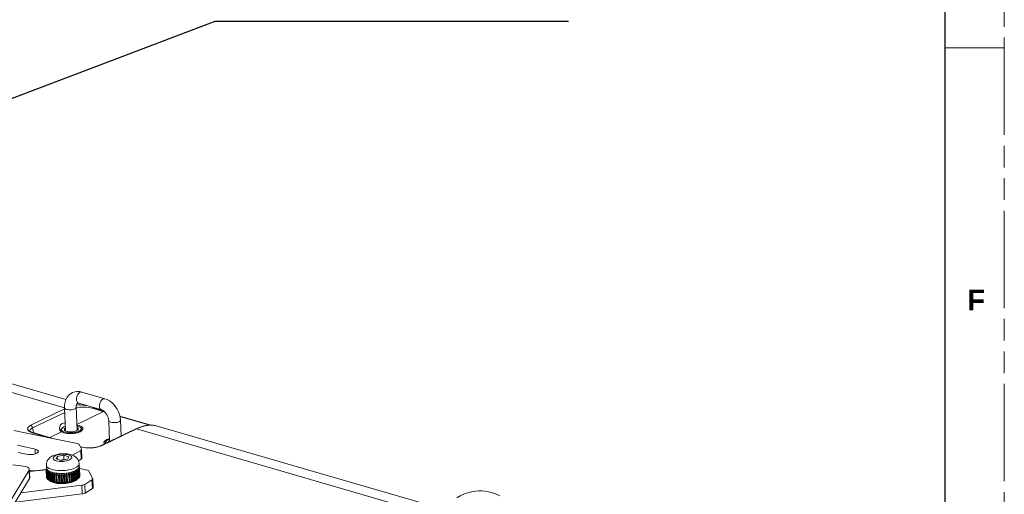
# Model space of a CAD drawing. Header units: millimetres. Extents: x 3925 to 5043, y -86 to 778.
# Tile 95 of 96: x 4832 to 5043, y 466 to 568. Entities that reach past the tile are written whole.
import ezdxf

# ---------------------------------------------------------------- set-up
doc = ezdxf.new("R2010")
doc.units = ezdxf.units.MM
doc.header["$LTSCALE"] = 46.255
doc.linetypes.add('PHANTOM', pattern=[0.8, 0.45, -0.05, 0.1, -0.05, 0.1, -0.05])
doc.layers.get('0').update_dxf_attribs({"linetype": 'CONTINUOUS'})
for name, color, linetype in [('8X40_ZB_BUTTDXF_CONTINUOUS_LINE', 7, 'CONTINUOUS'), ('ARAKNO_13891DXF_CONTINUOUS_LINE', 7, 'CONTINUOUS'), ('H30-BOTTOM-CDXF_CONTINUOUS_LINE', 7, 'CONTINUOUS'), ('H30-U-RING_DDXF_CONTINUOUS_LINE', 7, 'CONTINUOUS'), ('H30_SECURITYDXF_CONTINUOUS_LINE', 7, 'CONTINUOUS'), ('RUBBER-FOOT-DXF_CONTINUOUS_LINE', 7, 'CONTINUOUS')]:
    doc.layers.add(name, color=color, linetype=linetype)
doc.styles.add('SLDTEXTSTYLE0', font='arialbd.ttf', dxfattribs={"height": 5.5})
doc.styles.get("Standard").update_dxf_attribs({"font": 'txt', "width": 0.7})
doc.dimstyles.get("Standard").update_dxf_attribs({"dimtxt": 2.5, "dimasz": 2, "dimexe": 1, "dimexo": 0.2, "dimtad": 1, "dimzin": 0, "dimdsep": 46, "dimtxsty": 'STANDARD', "dimcen": 0.09, "dimazin": 0, "dimtol": 1, "dimtp": 0.01, "dimtm": 0.01, "dimtfac": 1, "dimtofl": 0, "dimtmove": 0, "dimatfit": 3, "dimfxl": 1, "dimtolj": 1, "dimtzin": 0, "dimarcsym": 0})

msp = doc.modelspace()

# ---------------------------------------------------------------- linework, layer by layer
at = {"color": 7, "linetype": 'PHANTOM', "lineweight": 0}
msp.add_line((5042.5114, -86.0394), (5042.5114, 777.5606), dxfattribs=at)
at = {"color": 7, "linetype": 'Continuous', "lineweight": 30}
msp.add_line((5029.8114, 752.1606), (5029.8114, -60.6394), dxfattribs=at)
at = {"color": 7, "linetype": 'Continuous', "lineweight": 0}
msp.add_line((5029.8114, 561.6606), (5042.5114, 561.6606), dxfattribs=at)
at = {"layer": '8X40_ZB_BUTTDXF_CONTINUOUS_LINE', "color": 7, "linetype": 'Continuous', "lineweight": 0}
for p, q in [((4839.8562, 473.7867), (4840.1269, 474.3388)), ((4839.8562, 473.7867), (4840.9475, 473.4693)), ((4840.1269, 474.3388), (4841.4889, 474.5735)), ((4840.1269, 474.3388), (4840.1563, 473.6994)), ((4841.5314, 473.6501), (4840.7744, 473.5197)), ((4842.3095, 473.704), (4840.9475, 473.4693)), ((4841.4889, 474.5735), (4841.5314, 473.6501)), ((4842.5802, 474.256), (4841.4889, 474.5735)), ((4841.7045, 473.5997), (4841.5314, 473.6501)), ((4842.5802, 474.256), (4842.3095, 473.704)), ((4837.7856, 472.4754), (4837.8132, 471.8752)), ((4837.8357, 471.7466), (4837.8134, 471.8752)), ((4837.9488, 471.5347), (4837.8357, 471.7466)), ((4838.153, 471.3369), (4837.9488, 471.5347)), ((4838.4164, 471.7576), (4838.7854, 471.6023)), ((4844.2975, 471.4592), (4843.9559, 471.2664)), ((4844.5566, 471.6677), (4844.2975, 471.4592)), ((4844.726, 471.8856), (4844.5566, 471.6677)), ((4844.8019, 472.1059), (4844.726, 471.8856)), ((4844.7782, 472.7972), (4844.8058, 472.1971)), ((4844.8057, 472.197), (4844.8019, 472.1059)), ((4838.4425, 471.1582), (4838.153, 471.3369)), ((4838.8096, 471.0033), (4838.4425, 471.1582)), ((4839.2449, 470.8762), (4838.8096, 471.0033)), ((4839.737, 470.7805), (4839.2449, 470.8762)), ((4843.5441, 471.0959), (4843.0704, 470.9505)), ((4843.9559, 471.2664), (4843.5441, 471.0959))]:
    msp.add_line(p, q, dxfattribs=at)
for points in [[(4838.4299, 473.9691), (4838.181, 473.6976), (4837.9969, 473.4111), (4837.8702, 473.1094), (4837.7995, 472.7955), (4837.7856, 472.4754)], [(4839.1186, 474.4275), (4838.855, 474.2854), (4838.6265, 474.1322), (4838.4299, 473.9691)], [(4843.9995, 474.2254), (4843.6363, 474.4564), (4843.1885, 474.6484), (4842.6653, 474.7904), (4842.1461, 474.8703), (4841.6347, 474.9025), (4841.1271, 474.8945), (4840.6224, 474.8482), (4840.1198, 474.7614), (4839.6167, 474.6259), (4839.1186, 474.4275)], [(4839.706, 474.4612), (4839.4803, 474.33), (4839.3211, 474.1867), (4839.2351, 474.0372), (4839.2252, 473.8879), (4839.2919, 473.7426), (4839.433, 473.608), (4839.6426, 473.4897), (4839.9121, 473.392), (4840.2311, 473.3185), (4840.5878, 473.2718), (4840.969, 473.2537), (4841.3604, 473.2651), (4841.7446, 473.3053), (4842.1116, 473.3733), (4842.4449, 473.4667), (4842.7304, 473.5815)], [(4842.7304, 473.5815), (4842.9561, 473.7128), (4843.1153, 473.8561), (4843.2013, 474.0056), (4843.2112, 474.1549), (4843.1444, 474.3002), (4843.0033, 474.4347), (4842.7938, 474.5531), (4842.5243, 474.6508), (4842.2052, 474.7243), (4841.8486, 474.771), (4841.4674, 474.789), (4841.076, 474.7777), (4840.6918, 474.7375), (4840.3248, 474.6695), (4839.9914, 474.5761), (4839.706, 474.4612)], [(4844.7782, 472.7972), (4844.7358, 473.1109), (4844.6376, 473.4164), (4844.4838, 473.7067), (4844.2733, 473.9769), (4843.9995, 474.2254)], [(4837.7856, 472.4754), (4837.8079, 472.3473), (4837.9209, 472.1353), (4838.1256, 471.9369), (4838.4164, 471.7576)], [(4838.7854, 471.6023), (4839.2225, 471.4751), (4839.7157, 471.3797), (4840.2517, 471.3185), (4840.8157, 471.2933), (4841.3925, 471.3047), (4841.9663, 471.3524), (4842.5214, 471.4352), (4843.0427, 471.5507), (4843.5159, 471.6958), (4843.9282, 471.8666)], [(4843.9282, 471.8666), (4844.2684, 472.0584), (4844.5271, 472.266), (4844.6972, 472.4836), (4844.7742, 472.7054), (4844.7782, 472.7972)], [(4843.0704, 470.9505), (4842.5486, 470.8349), (4841.9958, 470.7525), (4841.4193, 470.7045), (4840.8393, 470.6931), (4840.2733, 470.7188), (4839.737, 470.7805)]]:
    msp.add_lwpolyline(points, dxfattribs=at)
at = {"layer": 'ARAKNO_13891DXF_CONTINUOUS_LINE', "color": 7, "linetype": 'Continuous', "lineweight": 0}
for p, q in [((4830.8351, 479.848), (4844.3449, 477.0916)), ((4835.3775, 475.8896), (4831.6338, 476.7447)), ((4835.4243, 474.8724), (4835.3775, 475.8896)), ((4843.3662, 474.5722), (4845.1343, 475.6066)), ((4844.7883, 476.8614), (4845.2958, 475.9066)), ((4845.1343, 475.6066), (4845.2192, 473.7599)), ((4845.2958, 475.9066), (4845.3148, 475.8395)), ((4845.3149, 475.8395), (4845.3998, 473.9928)), ((4831.7658, 475.1759), (4833.4861, 474.783)), ((4845.2192, 473.7599), (4844.6363, 473.4188)), ((4829.3267, 463.5631), (4834.086, 471.4212)), ((4830.6599, 472.5391), (4832.9335, 472.2535)), ((4834.1396, 471.613), (4834.086, 471.4212)), ((4834.086, 471.4212), (4834.171, 469.5745)), ((4834.2247, 469.7663), (4834.1397, 471.613)), ((4834.4625, 471.3097), (4834.15, 471.3892)), ((4834.1856, 471.1029), (4837.7726, 471.4259)), ((4837.7637, 471.514), (4835.2228, 471.2649)), ((4837.7549, 471.5134), (4837.7553, 471.5024)), ((4837.7553, 471.5024), (4837.7576, 471.4724)), ((4837.9077, 471.6117), (4837.7588, 471.4746)), ((4837.8312, 469.9023), (4837.7588, 471.4746)), ((4837.7606, 471.5964), (4837.8728, 471.7161)), ((4837.7765, 471.3829), (4837.9377, 471.5725)), ((4837.8489, 469.8106), (4837.7765, 471.3829)), ((4837.7936, 471.7287), (4837.7794, 471.6874)), ((4837.8344, 471.7374), (4837.781, 471.6895)), ((4837.7841, 471.6214), (4837.781, 471.6895)), ((4837.9956, 471.4299), (4837.8246, 471.2645)), ((4837.8798, 471.1765), (4838.0298, 471.3754)), ((4837.9999, 471.3359), (4837.9956, 471.4299)), ((4838.0184, 471.3943), (4838.0298, 471.3754)), ((4844.4394, 471.4397), (4844.4201, 471.4207)), ((4844.4201, 471.4207), (4844.5685, 471.2239)), ((4844.4847, 471.3351), (4844.4782, 471.4758)), ((4844.6625, 471.3129), (4844.4782, 471.4758)), ((4844.6106, 471.6393), (4844.5988, 471.6197)), ((4844.5988, 471.6197), (4844.7626, 471.4324)), ((4844.6393, 471.5734), (4844.6345, 471.6767)), ((4844.8204, 471.5246), (4844.6345, 471.6767)), ((4844.7008, 471.8436), (4844.6966, 471.8238)), ((4844.6966, 471.8238), (4844.872, 471.6467)), ((4844.8923, 471.7398), (4844.7292, 471.866)), ((4844.7599, 471.9839), (4844.8941, 471.8616)), ((4844.8349, 469.8601), (4844.7626, 471.4324)), ((4844.7987, 472.0966), (4844.8284, 472.0717)), ((4844.8765, 471.9533), (4844.8178, 471.9971)), ((4844.8928, 469.9523), (4844.8204, 471.5246)), ((4844.8651, 471.9916), (4844.8781, 471.9513)), ((4844.9444, 470.0744), (4844.872, 471.6467)), ((4844.8794, 471.8892), (4844.8765, 471.9533)), ((4844.9647, 470.1675), (4844.8923, 471.7398)), ((4844.8976, 471.779), (4844.8937, 471.7378)), ((4844.8955, 471.8612), (4844.8978, 471.8312)), ((4844.8991, 471.7597), (4846.5566, 471.3616)), ((4829.4117, 461.7163), (4834.171, 469.5745)), ((4834.171, 469.5745), (4834.2246, 469.7663)), ((4834.4625, 471.3097), (4834.4709, 471.1286)), ((4835.2228, 471.2649), (4835.226, 471.1966)), ((4837.8042, 471.302), (4837.8236, 471.2623)), ((4837.8969, 469.6922), (4837.8246, 471.2645)), ((4837.8276, 469.9327), (4837.8298, 469.9027)), ((4837.8764, 469.7323), (4837.8959, 469.6926)), ((4837.9522, 469.6042), (4837.8798, 471.1765)), ((4837.8969, 469.6922), (4837.9588, 469.6403)), ((4837.9502, 469.606), (4837.9797, 469.5677)), ((4838.1463, 471.2404), (4837.9765, 471.0643)), ((4838.0489, 469.492), (4837.9765, 471.0643)), ((4837.9797, 469.5677), (4838.0124, 469.5298)), ((4838.0124, 469.5298), (4838.0482, 469.4924)), ((4838.0489, 469.492), (4838.1399, 469.4205)), ((4838.068, 470.9822), (4838.2028, 471.1895)), ((4838.1403, 469.4099), (4838.068, 470.9822)), ((4838.1381, 469.4116), (4838.1719, 469.3849)), ((4838.1522, 471.1117), (4838.1463, 471.2404)), ((4838.229, 469.3412), (4838.1719, 469.3849)), ((4838.1839, 471.2072), (4838.2028, 471.1895)), ((4838.375, 471.0653), (4838.2109, 470.8791)), ((4838.2833, 469.3067), (4838.2109, 470.8791)), ((4838.2318, 469.3413), (4838.283, 469.3071)), ((4838.2833, 469.3067), (4838.4622, 469.172)), ((4838.3364, 470.8048), (4838.4526, 471.0194)), ((4838.4087, 469.2324), (4838.3364, 470.8048)), ((4838.383, 470.891), (4838.375, 471.0653)), ((4838.375, 471.0653), (4838.4009, 471.0507)), ((4838.6763, 470.9091), (4838.5221, 470.7132)), ((4838.5945, 469.1409), (4838.5221, 470.7132)), ((4838.6882, 470.649), (4838.6763, 470.9091)), ((4838.6784, 470.6486), (4838.773, 470.8691)), ((4838.7508, 469.0763), (4838.6784, 470.6486)), ((4839.0426, 470.7755), (4838.9023, 470.5709)), ((4838.9747, 468.9985), (4838.9023, 470.5709)), ((4839.1297, 468.8821), (4839.0426, 470.7755)), ((4839.0614, 470.7706), (4839.0426, 470.7755)), ((4839.0993, 470.7598), (4839.0614, 470.7706)), ((4839.0857, 470.5175), (4839.156, 470.7425)), ((4839.158, 468.9452), (4839.0857, 470.5175)), ((4839.465, 470.6679), (4839.3422, 470.4555)), ((4839.4146, 468.8832), (4839.3422, 470.4555)), ((4839.5521, 468.7745), (4839.465, 470.6679)), ((4839.5481, 470.4148), (4839.5923, 470.6427)), ((4839.6204, 468.8425), (4839.5481, 470.4148)), ((4839.933, 470.5888), (4839.8309, 470.3701)), ((4839.9033, 468.7977), (4839.8309, 470.3701)), ((4840.0202, 468.6954), (4839.933, 470.5888)), ((4840.0543, 470.3429), (4840.0712, 470.572)), ((4840.1266, 468.7706), (4840.0543, 470.3429)), ((4840.4352, 470.5402), (4840.3565, 470.3165)), ((4840.4289, 468.7442), (4840.3565, 470.3165)), ((4840.5223, 468.6469), (4840.4352, 470.5402)), ((4840.5918, 470.3037), (4840.5807, 470.5323)), ((4840.6679, 468.6389), (4840.5807, 470.5323)), ((4840.6642, 468.7313), (4840.5918, 470.3037)), ((4840.9591, 470.5234), (4840.906, 470.2963)), ((4840.9784, 468.724), (4840.906, 470.2963)), ((4841.0463, 468.63), (4840.9591, 470.5234)), ((4841.1956, 468.6311), (4841.1085, 470.5245)), ((4841.1474, 470.298), (4841.1085, 470.5245)), ((4841.2198, 468.7257), (4841.1474, 470.298)), ((4841.4919, 470.5387), (4841.4658, 470.3099)), ((4841.5382, 468.7375), (4841.4658, 470.3099)), ((4841.5791, 468.6454), (4841.4919, 470.5387)), ((4841.7285, 468.6554), (4841.6414, 470.5488)), ((4841.7074, 470.3261), (4841.6414, 470.5488)), ((4841.7798, 468.7538), (4841.7074, 470.3261)), ((4842.0205, 470.5858), (4842.0222, 470.3569)), ((4842.1076, 468.6924), (4842.0205, 470.5858)), ((4842.0946, 468.7845), (4842.0222, 470.3569)), ((4842.2535, 468.7112), (4842.1664, 470.6046)), ((4842.2581, 470.3872), (4842.1664, 470.6046)), ((4842.3305, 468.8149), (4842.2581, 470.3872)), ((4842.5317, 470.6635), (4842.5515, 470.5119)), ((4842.5515, 470.5119), (4842.5614, 470.4361)), ((4842.6338, 468.8638), (4842.5614, 470.4361)), ((4842.7577, 468.7972), (4842.6705, 470.6906)), ((4842.7858, 470.4799), (4842.6705, 470.6906)), ((4842.8582, 468.9076), (4842.7858, 470.4799)), ((4843.0132, 470.7698), (4843.0703, 470.5457)), ((4843.1427, 468.9734), (4843.0703, 470.5457)), ((4843.2285, 468.9112), (4843.1414, 470.8045)), ((4843.2776, 470.6018), (4843.1414, 470.8045)), ((4843.3499, 469.0295), (4843.2776, 470.6018)), ((4843.4529, 470.9023), (4843.5362, 470.683)), ((4843.6086, 469.1107), (4843.5362, 470.683)), ((4843.6545, 469.0504), (4843.5674, 470.9437)), ((4843.7213, 470.75), (4843.5674, 470.9437)), ((4843.7937, 469.1777), (4843.7213, 470.75)), ((4843.8726, 471.0739), (4843.84, 471.0575)), ((4843.84, 471.0575), (4843.9477, 470.8445)), ((4844.0201, 469.2722), (4843.9271, 469.1642)), ((4843.9499, 470.8446), (4843.938, 471.1047)), ((4844.1061, 470.9208), (4843.938, 471.1047)), ((4844.0201, 469.2722), (4843.9477, 470.8445)), ((4844.0251, 469.2114), (4844.0223, 469.2723)), ((4844.0251, 469.2114), (4844.1784, 469.3485)), ((4844.087, 469.1788), (4844.3272, 469.3612)), ((4844.1784, 469.3485), (4844.1061, 470.9208)), ((4844.1651, 471.2318), (4844.2947, 471.0263)), ((4844.2441, 471.2836), (4844.2177, 471.267)), ((4844.2529, 471.0926), (4844.2441, 471.2836)), ((4844.4224, 471.11), (4844.2441, 471.2836)), ((4844.367, 469.454), (4844.2522, 469.3384)), ((4844.367, 469.454), (4844.2947, 471.0263)), ((4844.3049, 469.3722), (4844.3312, 469.3902)), ((4844.3276, 469.3611), (4844.344, 469.3763)), ((4844.3312, 469.3902), (4844.33, 469.4167)), ((4844.3312, 469.3902), (4844.4948, 469.5377)), ((4844.4948, 469.5377), (4844.4224, 471.11)), ((4844.4949, 469.538), (4844.5471, 469.576)), ((4844.5471, 469.576), (4844.5965, 469.6145)), ((4844.6409, 469.6515), (4844.5685, 471.2239)), ((4844.6409, 469.6515), (4844.5964, 469.6101)), ((4844.5965, 469.6145), (4844.643, 469.6534)), ((4844.6408, 469.6528), (4844.7349, 469.7406)), ((4844.7349, 469.7406), (4844.6625, 471.3129)), ((4844.8061, 469.8214), (4844.8368, 469.8621)), ((4844.8358, 469.8959), (4844.8928, 469.9523)), ((4844.8937, 469.9527), (4844.9143, 469.9939)), ((4844.9143, 469.9939), (4844.9317, 470.0352)), ((4844.9317, 470.0352), (4844.9459, 470.0765)), ((4844.9412, 470.1424), (4844.9647, 470.1675)), ((4847.533, 469.3019), (4845.9773, 468.3475)), ((4847.6849, 469.5864), (4846.9505, 471.1357)), ((4847.533, 469.3019), (4847.6179, 467.4552)), ((4847.6849, 469.5864), (4847.7002, 469.5268)), ((4847.7852, 467.6801), (4847.7002, 469.5268)), ((4845.3638, 468.1623), (4832.3302, 466.5352)), ((4838.5398, 469.126), (4838.4087, 469.2324)), ((4838.4622, 469.172), (4838.4878, 469.1561)), ((4838.4878, 469.1561), (4838.5137, 469.1408)), ((4838.5137, 469.1408), (4838.5398, 469.126)), ((4838.55, 469.0952), (4838.5287, 469.1115)), ((4838.5291, 469.1714), (4838.5946, 469.1412)), ((4838.5504, 469.0953), (4838.7499, 468.9658)), ((4838.5945, 469.1409), (4838.7634, 469.0157)), ((4838.7499, 468.9658), (4839.3422, 468.7286)), ((4838.8601, 468.9758), (4838.7508, 469.0763)), ((4838.7634, 469.0157), (4838.7606, 469.0767)), ((4838.8276, 468.9885), (4838.8601, 468.9758)), ((4838.9747, 468.9985), (4839.1297, 468.8821)), ((4839.2432, 468.8492), (4839.158, 468.9452)), ((4839.1677, 468.8706), (4839.1865, 468.8649)), ((4839.1865, 468.8649), (4839.2244, 468.8541)), ((4839.2244, 468.8541), (4839.2432, 468.8492)), ((4839.3422, 468.7286), (4840.1026, 468.5723)), ((4839.4146, 468.8832), (4839.5521, 468.7745)), ((4839.6795, 468.7493), (4839.6204, 468.8425)), ((4839.6375, 468.7569), (4839.6795, 468.7493)), ((4839.9033, 468.7977), (4840.0202, 468.6954)), ((4840.1127, 468.6835), (4840.1583, 468.6786)), ((4840.1583, 468.6786), (4840.1266, 468.7706)), ((4840.4289, 468.7442), (4840.5223, 468.6469)), ((4840.6679, 468.6389), (4840.6642, 468.7313)), ((4840.9784, 468.724), (4841.0463, 468.63)), ((4841.1956, 468.6311), (4841.2198, 468.7257)), ((4841.5382, 468.7375), (4841.5791, 468.6454)), ((4841.7285, 468.6554), (4841.7798, 468.7538)), ((4841.8722, 468.5457), (4842.7381, 468.6775)), ((4842.0946, 468.7845), (4842.1076, 468.6924)), ((4842.2535, 468.7112), (4842.3305, 468.8149)), ((4842.6338, 468.8638), (4842.6189, 468.7701)), ((4842.7116, 468.7875), (4842.7577, 468.7972)), ((4842.7381, 468.6775), (4843.4968, 468.8944)), ((4842.7577, 468.7972), (4842.8582, 468.9076)), ((4843.1427, 468.9734), (4843.1003, 468.8765)), ((4843.1859, 468.899), (4843.2285, 468.9112)), ((4843.2285, 468.9112), (4843.3499, 469.0295)), ((4843.4968, 468.8944), (4844.087, 469.1788)), ((4843.6086, 469.1107), (4843.54, 469.0089)), ((4843.6164, 469.0359), (4843.6545, 469.0504)), ((4843.6545, 469.0504), (4843.7937, 469.1777)), ((4845.3638, 468.1623), (4845.4488, 466.3155)), ((4845.9773, 468.3475), (4846.0623, 466.5007)), ((4846.0623, 466.5007), (4847.6179, 467.4552)), ((4831.1133, 464.5259), (4845.4488, 466.3155))]:
    msp.add_line(p, q, dxfattribs=at)
for points in [[(4836.08, 475.4122), (4835.9908, 475.6024), (4835.7494, 475.7668), (4835.3775, 475.8896)], [(4844.3449, 477.0916), (4844.5497, 477.0335), (4844.7012, 476.9549), (4844.7883, 476.8614)], [(4845.3148, 475.8395), (4845.3124, 475.805), (4845.2572, 475.7025), (4845.1343, 475.6066)], [(4833.4861, 474.783), (4833.9512, 474.7146), (4834.4612, 474.7074), (4834.9675, 474.7614), (4835.4224, 474.8716), (4835.782, 475.0279)], [(4835.782, 475.0279), (4836.0087, 475.2146), (4836.08, 475.4122)], [(4845.2192, 473.7599), (4845.3422, 473.8558), (4845.3974, 473.9583), (4845.3998, 473.9928)], [(4832.9335, 472.2535), (4833.4096, 472.1612), (4833.7858, 472.0198), (4834.0347, 471.8401), (4834.1377, 471.6355), (4834.1396, 471.613)], [(4837.7594, 471.5958), (4837.7555, 471.5546), (4837.7549, 471.5134)], [(4837.7749, 471.3823), (4837.788, 471.342), (4837.8042, 471.302)], [(4837.8263, 471.8005), (4837.811, 471.77), (4837.7936, 471.7287)], [(4837.9956, 471.4299), (4838.007, 471.4124), (4838.0184, 471.3943)], [(4844.4782, 471.4758), (4844.4588, 471.4581), (4844.4394, 471.4397)], [(4844.6345, 471.6767), (4844.6226, 471.6583), (4844.6106, 471.6393)], [(4844.7645, 471.4318), (4844.7338, 471.3912), (4844.7, 471.3508), (4844.6631, 471.3107)], [(4844.8737, 471.6462), (4844.8595, 471.6049), (4844.8421, 471.5636), (4844.8214, 471.5225)], [(4844.8294, 472.0713), (4844.8489, 472.0316), (4844.8651, 471.9916)], [(4844.8978, 471.8312), (4844.8982, 471.8201), (4844.8976, 471.779)], [(4846.5566, 471.3616), (4846.7406, 471.3022), (4846.8748, 471.2252), (4846.9505, 471.1357)], [(4835.2228, 471.2649), (4834.9548, 471.2526), (4834.6951, 471.2679), (4834.4625, 471.3097)], [(4837.8472, 469.8126), (4837.8602, 469.7723), (4837.8764, 469.7323)], [(4837.878, 471.1758), (4837.9075, 471.1374), (4837.9402, 471.0995), (4837.976, 471.0621)], [(4838.0659, 470.9813), (4838.1113, 470.9458), (4838.1596, 470.911), (4838.2108, 470.8768)], [(4838.1463, 471.2404), (4838.1651, 471.2241), (4838.1839, 471.2072)], [(4838.1719, 469.3849), (4838.1834, 469.3762), (4838.2318, 469.3413)], [(4838.3341, 470.8037), (4838.3942, 470.772), (4838.457, 470.741), (4838.5223, 470.7109)], [(4838.4009, 471.0507), (4838.4267, 471.0354), (4838.4526, 471.0194)], [(4838.676, 470.6474), (4838.7493, 470.6202), (4838.825, 470.5939), (4838.9029, 470.5686)], [(4838.6763, 470.9091), (4838.7085, 470.8965), (4838.7407, 470.8831), (4838.773, 470.8691)], [(4839.3432, 470.4534), (4839.255, 470.4731), (4839.1681, 470.4941), (4839.0832, 470.5162)], [(4839.156, 470.7425), (4839.1372, 470.7485), (4839.1183, 470.754), (4839.0993, 470.7598)], [(4839.5923, 470.6427), (4839.5503, 470.6517), (4839.5078, 470.6601), (4839.465, 470.6679)], [(4839.8323, 470.368), (4839.7356, 470.3819), (4839.6398, 470.397), (4839.5456, 470.4133)], [(4840.0712, 470.572), (4840.0255, 470.5782), (4839.9794, 470.5838), (4839.933, 470.5888)], [(4840.3582, 470.3146), (4840.2553, 470.3222), (4840.1531, 470.3312), (4840.0519, 470.3413)], [(4840.5807, 470.5323), (4840.5325, 470.5356), (4840.484, 470.5382), (4840.4352, 470.5402)], [(4840.9079, 470.2945), (4840.8015, 470.2957), (4840.6952, 470.2982), (4840.5895, 470.3019)], [(4841.1085, 470.5245), (4841.0589, 470.5248), (4841.0092, 470.5244), (4840.9591, 470.5234)], [(4841.468, 470.3081), (4841.3606, 470.3029), (4841.2529, 470.2989), (4841.1453, 470.2961)], [(4841.6414, 470.5488), (4841.5918, 470.5461), (4841.5419, 470.5428), (4841.4919, 470.5387)], [(4842.0246, 470.3553), (4841.9189, 470.3437), (4841.8124, 470.3333), (4841.7056, 470.3241)], [(4842.1664, 470.6046), (4842.1179, 470.599), (4842.0693, 470.5928), (4842.0205, 470.5858)], [(4842.5639, 470.4347), (4842.4625, 470.417), (4842.36, 470.4005), (4842.2565, 470.3851)], [(4842.6705, 470.6906), (4842.6244, 470.6822), (4842.5781, 470.6732), (4842.5317, 470.6635)], [(4843.0729, 470.5445), (4842.9783, 470.5212), (4842.8821, 470.4989), (4842.7845, 470.4777)], [(4843.1414, 470.8045), (4843.0987, 470.7937), (4843.0559, 470.7821), (4843.0132, 470.7698)], [(4843.5388, 470.6819), (4843.4533, 470.6535), (4843.3659, 470.6261), (4843.2767, 470.5996)], [(4843.5674, 470.9437), (4843.5292, 470.9306), (4843.491, 470.9168), (4843.4529, 470.9023)], [(4843.9502, 470.8435), (4843.876, 470.8108), (4843.7995, 470.7789), (4843.7208, 470.7478)], [(4843.793, 469.178), (4843.8718, 469.2092), (4843.9483, 469.2411), (4844.0225, 469.2738)], [(4843.938, 471.1047), (4843.9053, 471.0897), (4843.8726, 471.0739)], [(4844.297, 471.0254), (4844.236, 470.9892), (4844.1722, 470.9535), (4844.1059, 470.9185)], [(4844.2177, 471.267), (4844.1914, 471.2497), (4844.1651, 471.2318)], [(4844.1782, 469.3488), (4844.2445, 469.3838), (4844.3082, 469.4195), (4844.3693, 469.4557)], [(4844.2522, 469.3384), (4844.2786, 469.355), (4844.3049, 469.3722)], [(4844.5707, 471.2232), (4844.5242, 471.1842), (4844.4749, 471.1458), (4844.4226, 471.1078)], [(4844.7354, 469.741), (4844.7722, 469.7811), (4844.8061, 469.8214)], [(4847.7002, 469.5268), (4847.6973, 469.4901), (4847.6455, 469.3932), (4847.533, 469.3019)], [(4838.4064, 469.234), (4838.4663, 469.2024), (4838.5291, 469.1714)], [(4838.7483, 469.0777), (4838.8212, 469.0506), (4838.8971, 469.0243), (4838.9752, 468.9989)], [(4838.7634, 469.0157), (4838.7954, 469.0019), (4838.8276, 468.9885)], [(4839.1297, 468.8821), (4839.1488, 468.8761), (4839.1677, 468.8706)], [(4839.1555, 468.9465), (4839.2403, 468.9244), (4839.3268, 468.9035), (4839.4154, 468.8836)], [(4839.5521, 468.7745), (4839.595, 468.7653), (4839.6375, 468.7569)], [(4839.6179, 468.8436), (4839.712, 468.8273), (4839.8075, 468.8122), (4839.9045, 468.7982)], [(4840.0202, 468.6954), (4840.0666, 468.6891), (4840.1127, 468.6835)], [(4840.1026, 468.5723), (4840.9693, 468.5097), (4841.8722, 468.5457)], [(4840.1241, 468.7716), (4840.2253, 468.7614), (4840.3273, 468.7525), (4840.4304, 468.7448)], [(4840.5223, 468.6469), (4840.5712, 468.6435), (4840.6197, 468.6409), (4840.6679, 468.6389)], [(4840.6618, 468.7322), (4840.7675, 468.7284), (4840.8736, 468.726), (4840.9802, 468.7247)], [(4841.0463, 468.63), (4841.0964, 468.6297), (4841.1461, 468.6301), (4841.1956, 468.6311)], [(4841.2176, 468.7264), (4841.3252, 468.7292), (4841.4327, 468.7332), (4841.5402, 468.7384)], [(4841.5791, 468.6454), (4841.6291, 468.648), (4841.679, 468.6514), (4841.7285, 468.6554)], [(4841.7778, 468.7544), (4841.8847, 468.7636), (4841.991, 468.7739), (4842.0968, 468.7855)], [(4842.1076, 468.6924), (4842.1565, 468.698), (4842.2051, 468.7043), (4842.2535, 468.7112)], [(4842.3288, 468.8154), (4842.4323, 468.8308), (4842.5347, 468.8473), (4842.6362, 468.865)], [(4842.6189, 468.7701), (4842.6653, 468.7785), (4842.7116, 468.7875)], [(4842.8568, 468.908), (4842.9544, 468.9292), (4843.0505, 468.9514), (4843.1451, 468.9747)], [(4843.1003, 468.8765), (4843.1431, 468.8874), (4843.1859, 468.899)], [(4843.3489, 469.0299), (4843.4382, 469.0564), (4843.5255, 469.0838), (4843.611, 469.1121)], [(4843.54, 469.0089), (4843.5782, 469.0221), (4843.6164, 469.0359)], [(4843.9271, 469.1642), (4843.9598, 469.1792), (4843.9925, 469.195), (4844.0251, 469.2114)], [(4845.9773, 468.3475), (4845.8112, 468.2677), (4845.6022, 468.2046), (4845.3638, 468.1623)], [(4847.6179, 467.4552), (4847.7305, 467.5464), (4847.7823, 467.6433), (4847.7851, 467.6801)], [(4845.4488, 466.3155), (4845.6872, 466.3579), (4845.8962, 466.421), (4846.0623, 466.5007)]]:
    msp.add_lwpolyline(points, dxfattribs=at)
at = {"layer": 'H30-BOTTOM-CDXF_CONTINUOUS_LINE', "color": 7, "linetype": 'Continuous', "lineweight": 0}
for p, q in [((4841.9701, 486.4955), (4797.8728, 499.3216)), ((4841.657, 484.7013), (4796.5074, 497.8336)), ((4841.6715, 484.4781), (4834.4445, 480.9958)), ((4844.3388, 484.7372), (4844.1909, 484.6995)), ((4846.7972, 484.7936), (4846.3644, 484.8491)), ((4849.6178, 484.0074), (4849.4146, 484.0729)), ((4850.0701, 483.9358), (4849.5069, 484.1253)), ((4841.7059, 483.7306), (4834.8438, 480.4241)), ((4844.3263, 481.173), (4849.9789, 483.8967)), ((4850.2868, 483.8072), (4849.9789, 483.8967)), ((4850.1395, 483.9153), (4850.0701, 483.9358)), ((4850.1952, 483.899), (4850.1395, 483.9153)), ((4860.1291, 481.0097), (4853.4827, 482.9428)), ((4859.9232, 481.0044), (4853.499, 482.8729)), ((4835.0234, 479.513), (4834.8438, 480.4241)), ((4840.9973, 479.5689), (4840.7473, 479.8156)), ((4844.3331, 481.0252), (4844.7689, 480.937)), ((4845.4233, 479.874), (4845.0121, 479.6047)), ((4849.3706, 476.5862), (4856.881, 480.2051)), ((4849.5664, 476.5974), (4857.0768, 480.2163)), ((4856.9839, 480.2539), (4856.881, 480.2051)), ((4856.881, 480.2051), (4857.0768, 480.2163)), ((4920.188, 461.8598), (4857.0768, 480.2163)), ((4861.2801, 480.879), (4861.2802, 480.8789)), ((4921.8888, 463.2503), (4861.2802, 480.8789)), ((4834.0389, 479.7132), (4834.7535, 479.392)), ((4834.4527, 479.5943), (4834.9144, 479.4104)), ((4834.9144, 479.4104), (4834.7535, 479.392)), ((4834.7535, 479.392), (4838.7086, 478.2416)), ((4834.9144, 479.4104), (4839.4597, 478.0883)), ((4835.1034, 479.3554), (4835.0234, 479.513)), ((4838.5024, 478.3668), (4840.9973, 479.5689)), ((4845.0121, 479.6047), (4844.4167, 479.3889)), ((4844.9913, 476.4794), (4845.4997, 476.3315)), ((4845.0323, 476.4023), (4845.3388, 476.3131)), ((4845.4997, 476.3315), (4845.3388, 476.3131)), ((4848.6524, 476.2883), (4849.5664, 476.5974)), ((4849.3706, 476.5862), (4849.5664, 476.5974))]:
    msp.add_line(p, q, dxfattribs=at)
for points in [[(4846.436, 485.1768), (4846.1476, 485.2401), (4845.66, 485.3145), (4845.1449, 485.3528), (4844.5983, 485.3454), (4844.1972, 485.3015)], [(4846.3644, 484.8491), (4845.9062, 484.8787), (4845.4187, 484.8754), (4844.898, 484.8312), (4844.3388, 484.7372)], [(4847.5953, 484.6295), (4847.2072, 484.7185), (4846.7972, 484.7936)], [(4849.5069, 484.1253), (4848.8376, 484.3776), (4848.1176, 484.6531), (4847.568, 484.8475)], [(4849.4146, 484.0729), (4849.1867, 484.1476), (4848.9278, 484.2328), (4848.635, 484.3279), (4848.3113, 484.4294), (4847.9633, 484.5317), (4847.5953, 484.6295)], [(4849.9789, 483.8967), (4849.8035, 483.9492), (4849.6178, 484.0074)], [(4849.9789, 483.8967), (4850.0524, 483.9202), (4850.1232, 483.9192), (4850.1395, 483.9153)], [(4834.4445, 480.9958), (4833.8704, 480.5879), (4833.7235, 480.1349), (4834.0389, 479.7132)], [(4834.8438, 480.4241), (4834.3629, 480.0812), (4834.2367, 479.7594)], [(4834.8438, 480.4241), (4834.7825, 480.6697), (4834.6364, 480.8789), (4834.4445, 480.9958)], [(4840.6135, 480.2809), (4840.6468, 480.6299), (4840.8386, 481.0574), (4841.2012, 481.3641)], [(4840.7473, 479.8156), (4840.6213, 480.189), (4840.6135, 480.2809)], [(4841.2012, 481.3641), (4841.6871, 481.4753), (4841.8102, 481.4656)], [(4844.7689, 480.937), (4845.2661, 480.7284), (4845.556, 480.4642), (4845.6187, 480.2694)], [(4845.6187, 480.2694), (4845.6102, 480.1699), (4845.4233, 479.874)], [(4860.0383, 481.0099), (4859.723, 480.9948), (4859.3868, 480.9618), (4859.0308, 480.9088), (4858.6559, 480.8333), (4858.2629, 480.7329), (4857.8527, 480.6048), (4857.4261, 480.4461), (4856.9839, 480.2539)], [(4857.0768, 480.2163), (4857.7392, 480.5029), (4858.3454, 480.7084), (4858.8974, 480.8487), (4859.3953, 480.9369), (4859.8389, 480.9839), (4860.2278, 480.999), (4860.5616, 480.9903), (4860.8417, 480.9649), (4861.0713, 480.9287), (4861.254, 480.8863)], [(4861.2801, 480.879), (4861.2492, 480.8877), (4861.0594, 480.9323), (4860.8428, 480.9685), (4860.5998, 480.9947), (4860.3312, 481.0092), (4860.0383, 481.0099)], [(4834.2367, 479.7594), (4834.2544, 479.7436), (4834.4527, 479.5943)], [(4844.4167, 479.3889), (4843.697, 479.248), (4842.9218, 479.1949), (4842.1664, 479.2348), (4841.5036, 479.3636), (4840.9973, 479.5689)], [(4850.0761, 477.2906), (4850.0846, 477.3901), (4850.2715, 477.686), (4850.6827, 477.9553)], [(4850.6827, 477.9553), (4851.2781, 478.1711), (4851.2864, 478.1727)], [(4845.3388, 476.3131), (4846.3469, 476.1333), (4847.5167, 476.1231), (4848.6524, 476.2883)], [(4845.4997, 476.3315), (4846.2069, 476.1914), (4847.0641, 476.1439), (4847.9554, 476.2049), (4848.7605, 476.3644), (4849.3706, 476.5862)], [(4850.2389, 477.0046), (4850.1388, 477.0958), (4850.0761, 477.2906)]]:
    msp.add_lwpolyline(points, dxfattribs=at)
at = {"layer": 'H30-U-RING_DDXF_CONTINUOUS_LINE', "color": 7, "linetype": 'Continuous', "lineweight": 0}
for p, q in [((4850.3138, 486.6525), (4845.3992, 488.0819)), ((4841.6607, 484.7139), (4841.8876, 479.7838)), ((4844.158, 484.8288), (4844.385, 479.8968)), ((4849.6156, 484.252), (4844.701, 485.6814)), ((4851.3162, 477.5237), (4851.1118, 481.9649)), ((4853.7646, 478.7034), (4853.6092, 482.0798))]:
    msp.add_line(p, q, dxfattribs=at)
for points in [[(4845.3992, 488.0819), (4844.8606, 488.1904), (4844.3429, 488.2032), (4843.8483, 488.1265), (4843.3845, 487.9645), (4843.3325, 487.9402)], [(4843.3325, 487.9402), (4842.9551, 487.7185), (4842.5711, 487.3919), (4842.2387, 486.9836), (4841.9712, 486.4988), (4841.7807, 485.9482), (4841.6759, 485.3465), (4841.6607, 484.7139)], [(4844.701, 485.6814), (4844.5827, 485.734), (4844.445, 485.8545), (4844.3377, 486.0265), (4844.2661, 486.2413), (4844.2338, 486.4883), (4844.2424, 486.755), (4844.2916, 487.0281), (4844.3788, 487.2938), (4844.4996, 487.5388), (4844.6481, 487.7509), (4844.8167, 487.9194), (4844.997, 488.0359)], [(4844.997, 488.0359), (4845.18, 488.0945), (4845.3565, 488.0923), (4845.3992, 488.0819)], [(4849.6156, 484.252), (4849.4973, 484.3046), (4849.3596, 484.425), (4849.2523, 484.597), (4849.1807, 484.8119), (4849.1484, 485.0589), (4849.157, 485.3256), (4849.2062, 485.5986), (4849.2934, 485.8643), (4849.4142, 486.1094), (4849.5627, 486.3214), (4849.7313, 486.49), (4849.9116, 486.6064)], [(4849.9116, 486.6064), (4850.0946, 486.665), (4850.2711, 486.6628), (4850.3138, 486.6525)], [(4853.6092, 482.0798), (4853.5436, 482.681), (4853.404, 483.2816), (4853.1951, 483.8666), (4852.9225, 484.4244), (4852.5912, 484.9461), (4852.2069, 485.4212), (4851.7772, 485.8388), (4851.3107, 486.189), (4850.8186, 486.4623), (4850.3138, 486.6525)], [(4843.8545, 484.4964), (4843.6491, 484.4158), (4843.4067, 484.353), (4843.1393, 484.3111), (4842.8604, 484.2924), (4842.5839, 484.2976), (4842.3238, 484.3267), (4842.093, 484.378), (4841.9032, 484.449), (4841.7638, 484.5362), (4841.6818, 484.6352), (4841.6607, 484.7139)], [(4844.158, 484.8288), (4844.1573, 484.8017), (4844.1151, 484.6943), (4844.0124, 484.5908), (4843.8545, 484.4964)], [(4844.4181, 485.6881), (4844.3672, 485.6525), (4844.3063, 485.5781), (4844.2437, 485.4547), (4844.1925, 485.2859), (4844.1617, 485.0766), (4844.158, 484.8288)], [(4844.701, 485.6814), (4844.5677, 485.7074), (4844.4741, 485.7051), (4844.4181, 485.6881)], [(4851.1118, 481.9649), (4851.0806, 482.2525), (4851.0105, 482.5591), (4850.9012, 482.872), (4850.7555, 483.1772), (4850.5799, 483.4604), (4850.3834, 483.7102), (4850.177, 483.9173), (4849.9732, 484.0763), (4849.7827, 484.1868), (4849.6156, 484.252)], [(4851.1118, 481.9649), (4851.133, 481.8862), (4851.2149, 481.7872), (4851.3543, 481.7), (4851.5441, 481.629), (4851.7749, 481.5777), (4852.0351, 481.5487), (4852.3115, 481.5434), (4852.5904, 481.5622), (4852.8578, 481.604), (4853.1003, 481.6668), (4853.3056, 481.7475)], [(4853.3056, 481.7475), (4853.4636, 481.8419), (4853.5662, 481.9454), (4853.6084, 482.0527), (4853.6092, 482.0798)]]:
    msp.add_lwpolyline(points, dxfattribs=at)
at = {"layer": 'H30_SECURITYDXF_CONTINUOUS_LINE', "color": 7, "linetype": 'Continuous', "lineweight": 0}
for p, q in [((4840.8806, 479.9125), (4840.8916, 479.6732)), ((4841.1959, 480.3969), (4841.0647, 480.2758)), ((4841.1959, 480.3969), (4841.1092, 480.302)), ((4844.4975, 479.9813), (4844.3954, 479.9026)), ((4845.0173, 480.5728), (4845.1591, 480.4642)), ((4845.2846, 479.858), (4845.3532, 479.9808)), ((4845.3758, 480.1194), (4845.3882, 479.851)), ((4842.1422, 479.6824), (4841.98, 479.7386)), ((4844.5014, 479.6045), (4844.7096, 479.6927)), ((4850.3317, 477.1636), (4850.3369, 477.0518)), ((4850.3317, 477.1636), (4850.3537, 477.0599)), ((4850.6471, 477.648), (4850.5159, 477.5268)), ((4850.6471, 477.648), (4850.5604, 477.553))]:
    msp.add_line(p, q, dxfattribs=at)
for points in [[(4841.0647, 480.2758), (4840.9718, 480.174), (4840.9033, 480.0512), (4840.8802, 479.9277), (4840.8806, 479.9125)], [(4840.8806, 479.9125), (4840.9032, 479.8061), (4840.9716, 479.6887), (4841.0841, 479.5781), (4841.2383, 479.4764)], [(4841.1092, 480.302), (4841.0452, 480.1873), (4841.0237, 480.0721), (4841.0451, 479.9586), (4841.109, 479.8491), (4841.214, 479.7458), (4841.3579, 479.6509), (4841.538, 479.5662)], [(4841.534, 480.6163), (4841.3572, 480.519), (4841.2142, 480.4134), (4841.1959, 480.3969)], [(4841.8437, 480.7377), (4841.7422, 480.7045), (4841.534, 480.6163)], [(4841.7679, 479.8557), (4841.7356, 479.8823), (4841.6632, 479.9657), (4841.6273, 480.0532), (4841.6283, 480.1431), (4841.6662, 480.2335), (4841.7402, 480.322), (4841.8482, 480.4063), (4841.8586, 480.4122)], [(4841.98, 479.7386), (4841.8425, 479.8058), (4841.7679, 479.8557)], [(4841.7796, 479.9539), (4841.784, 480.0058), (4841.8181, 480.0871), (4841.8707, 480.15)], [(4841.8562, 479.7991), (4841.8154, 479.8461), (4841.7831, 479.9249), (4841.7796, 479.9539)], [(4844.3954, 479.9026), (4844.2559, 479.8246), (4844.0884, 479.7547), (4843.8968, 479.6946), (4843.686, 479.6459), (4843.4614, 479.6099), (4843.229, 479.5873), (4842.9934, 479.5787), (4842.7598, 479.5844), (4842.5354, 479.6043), (4842.3275, 479.6375), (4842.1422, 479.6824)], [(4845.0173, 480.5728), (4844.8857, 480.6581), (4844.7057, 480.7427), (4844.4933, 480.8153), (4844.341, 480.8528)], [(4844.3561, 480.5252), (4844.4011, 480.5032), (4844.5081, 480.4266), (4844.5805, 480.3433), (4844.6163, 480.2557), (4844.6153, 480.1658), (4844.5775, 480.0754), (4844.4975, 479.9813)], [(4844.368, 480.2665), (4844.3758, 480.2609), (4844.441, 480.1859), (4844.4733, 480.1071), (4844.4768, 480.078)], [(4844.4768, 480.078), (4844.4724, 480.0262), (4844.4383, 479.9448), (4844.4157, 479.9182)], [(4844.7096, 479.6927), (4844.8864, 479.79), (4845.0294, 479.8955), (4845.1344, 480.007), (4845.1984, 480.1216), (4845.2199, 480.2369), (4845.1985, 480.3504)], [(4844.9216, 479.5719), (4845.0189, 479.6255), (4845.1721, 479.7386), (4845.2846, 479.858)], [(4845.1985, 480.3504), (4845.1347, 480.4599), (4845.0173, 480.5728)], [(4845.3758, 480.1194), (4845.3532, 480.2259), (4845.2848, 480.3432), (4845.1591, 480.4642)], [(4845.3532, 479.9808), (4845.3762, 480.1043), (4845.3758, 480.1194)], [(4841.538, 479.5662), (4841.7504, 479.4936), (4841.9908, 479.4345), (4842.2544, 479.3901), (4842.5357, 479.3614), (4842.829, 479.3488), (4843.1282, 479.3527), (4843.4273, 479.373), (4843.7202, 479.4093), (4844.0012, 479.4609)], [(4844.0012, 479.4609), (4844.2636, 479.5265), (4844.5014, 479.6045)], [(4850.9852, 477.8673), (4850.8084, 477.77), (4850.6654, 477.6644), (4850.6471, 477.648)], [(4851.2948, 477.9888), (4851.1934, 477.9555), (4850.9852, 477.8673)], [(4851.0876, 477.4135), (4851.1174, 477.4846), (4851.1913, 477.5731), (4851.2994, 477.6574), (4851.3098, 477.6632)], [(4850.5159, 477.5268), (4850.423, 477.425), (4850.3544, 477.3022), (4850.3314, 477.1787), (4850.3317, 477.1636)], [(4850.5604, 477.553), (4850.4964, 477.4384), (4850.4749, 477.3231), (4850.4963, 477.2096), (4850.5332, 477.1464)]]:
    msp.add_lwpolyline(points, dxfattribs=at)
at = {"layer": 'RUBBER-FOOT-DXF_CONTINUOUS_LINE', "color": 7, "linetype": 'Continuous', "lineweight": 0}
for points in [[(4925.5432, 465.4908), (4926.342, 465.9584), (4927.1847, 466.3413), (4927.97, 466.6091), (4928.7128, 466.7906), (4929.4328, 466.9042), (4930.1415, 466.9583), (4930.8424, 466.9566), (4931.5378, 466.9006), (4932.2413, 466.7878), (4932.9758, 466.6073)], [(4932.9758, 466.6073), (4933.5362, 466.4242), (4934.1192, 466.1887), (4934.687, 465.9116)]]:
    msp.add_lwpolyline(points, dxfattribs=at)

# ---------------------------------------------------------------- texts
at = {"color": 7, "linetype": 'Continuous', "lineweight": 0, "insert": (5034.6057, 509.9583), "char_height": 4.445, "attachment_point": 1, "style": 'SLDTEXTSTYLE0'}
msp.add_mtext('F', dxfattribs=at)

# ---------------------------------------------------------------- leaders
at = {"color": 2, "linetype": 'Continuous', "lineweight": 0, "annotation_type": 0, "has_hookline": 1, "hookline_direction": 1}
msp.add_leader([(4803.9605, 540.8481), (4873.852, 567.3033), (4949.3467, 567.3033)], dimstyle='STANDARD', override={"dimasz": 4, "dimtad": 0}, dxfattribs=at)

doc.saveas('drawing.dxf')
